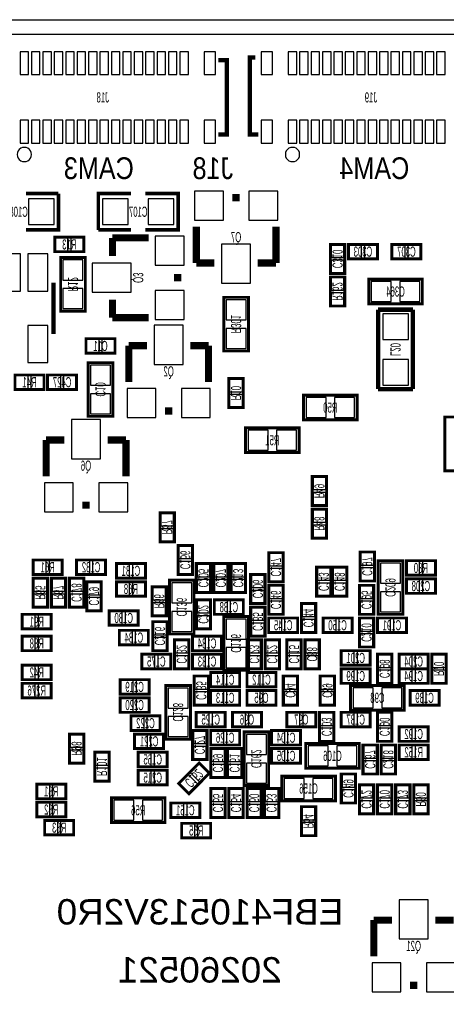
# Model space of a CAD drawing. Extents: x 0 to 3394, y 0 to 2205.
# Tile 5 of 7: x 1966 to 2555, y 848 to 2205. Entities that reach past the tile are written whole.
import ezdxf
from ezdxf.enums import TextEntityAlignment as Align

# ---------------------------------------------------------------- set-up
doc = ezdxf.new("R2010")
doc.units = 0
for name, color, linetype in [('BG_OUTLINE', 12, 'CONTINUOUS'), ('BG_SILKSCREEN_BOTTOM', 150, 'CONTINUOUS'), ('PG_SILKSCREEN_BOTTOM', 150, 'CONTINUOUS'), ('PIN_SOLDERMASK_BOTTOM', 171, 'CONTINUOUS'), ('RD_SILKSCREEN_BOTTOM', 2, 'CONTINUOUS'), ('RKI_ALL', 2, 'CONTINUOUS')]:
    doc.layers.add(name, color=color, linetype=linetype)

msp = doc.modelspace()

# ---------------------------------------------------------------- linework, layer by layer
at = {"layer": 'BG_OUTLINE'}
msp.add_lwpolyline([(3287.4, 2204.72, -0.414214), (3346.46, 2145.67), (3346.46, 59.06, -0.414249), (3287.4, 0), (59.06, 0, -0.41426), (0, 59.06), (0, 2145.67, -0.414229), (59.06, 2204.72), (629.92, 2204.72, -0.414239), (669.29, 2165.35), (669.29, 2066.93, 0.414244), (728.35, 2007.87, 0.414203), (787.4, 2066.93), (787.4, 2165.35, -0.414224), (826.77, 2204.72)], format="xyb", close=True, dxfattribs=at)
at = {"layer": 'PG_SILKSCREEN_BOTTOM'}
for points, const_width in [([(2240.559, 2148.814), (2252.37, 2148.814), (2252.37, 2046.452), (2240.559, 2046.452)], 5.906), ([(2291.662, 2152.751), (2283.788, 2152.751), (2283.788, 2046.452), (2295.599, 2046.452)], 5.906), ([(1975, 1915), (2020, 1915), (2020, 1965)], 5), ([(2020, 1965), (1975, 1965)], 5), ([(2120, 1965), (2075, 1965), (2075, 1915)], 5), ([(2140, 1915), (2185, 1915), (2185, 1965), (2140, 1965)], 5), ([(2260, 1959.5), (2270, 1959.5)], 10), ([(2075, 1915), (2120, 1915)], 5), ([(2210, 1869.5), (2210, 1919.5)], 10), ([(2320, 1869.5), (2320, 1919.5)], 10), ([(2055, 1885), (2015, 1885), (2015, 1905), (2055, 1905), (2055, 1885)], 4), ([(2094.5, 1879), (2094.5, 1904)], 10), ([(2094.5, 1904), (2144.5, 1904)], 10), ([(2395, 1855), (2395, 1895), (2415, 1895), (2415, 1855), (2395, 1855)], 4), ([(2460, 1875), (2420, 1875), (2420, 1895), (2460, 1895), (2460, 1875)], 4), ([(2480, 1895), (2520, 1895), (2520, 1875), (2480, 1875), (2480, 1895)], 4), ([(2057, 1803), (2057, 1877), (2023, 1877), (2023, 1803), (2057, 1803)], 4), ([(2235, 1869.5), (2210, 1869.5)], 10), ([(2295, 1869.5), (2320, 1869.5)], 10), ([(2184.5, 1854), (2184.5, 1844)], 10), ([(2415, 1850), (2415, 1810), (2395, 1810), (2395, 1850), (2415, 1850)], 4), ([(2448, 1813), (2522, 1813), (2522, 1847), (2448, 1847), (2448, 1813)], 4), ([(2013.055, 1771.567), (2013.055, 1842.433)], 5.906), ([(2094.5, 1819), (2094.5, 1794)], 10), ([(2282, 1748), (2282, 1822), (2248, 1822), (2248, 1748), (2282, 1748)], 4), ([(2509, 1805), (2461, 1805)], 6), ([(2461, 1805), (2461, 1695.5)], 6), ([(2509, 1695.5), (2509, 1805)], 6), ([(2094.5, 1794), (2144.5, 1794)], 10), ([(2098, 1745), (2058, 1745), (2058, 1765), (2098, 1765), (2098, 1745)], 4), ([(2142, 1755.5), (2117, 1755.5)], 10), ([(2117, 1755.5), (2117, 1705.5)], 10), ([(2202, 1755.5), (2227, 1755.5)], 10), ([(2227, 1755.5), (2227, 1705.5)], 10), ([(2061, 1732), (2061, 1658), (2095, 1658), (2095, 1732), (2061, 1732)], 4), ([(1960, 1715), (2000, 1715), (2000, 1695), (1960, 1695), (1960, 1715)], 4), ([(2005, 1715), (2045, 1715), (2045, 1695), (2005, 1695), (2005, 1715)], 4), ([(2275, 1710), (2275, 1670), (2255, 1670), (2255, 1710), (2275, 1710)], 4), ([(2461, 1695.5), (2509, 1695.5)], 6), ([(2432, 1687), (2358, 1687), (2358, 1653), (2432, 1653), (2432, 1687)], 4), ([(2177, 1665.5), (2167, 1665.5)], 10), ([(2553, 1657), (2553, 1583), (2587, 1583), (2587, 1657), (2553, 1657)], 4), ([(2278, 1608), (2352, 1608), (2352, 1642), (2278, 1642), (2278, 1608)], 4), ([(2028, 1625.5), (2003, 1625.5)], 10), ([(2003, 1625.5), (2003, 1575.5)], 10), ([(2088, 1625.5), (2113, 1625.5)], 10), ([(2113, 1625.5), (2113, 1575.5)], 10), ([(2390, 1575), (2390, 1535), (2370, 1535), (2370, 1575), (2390, 1575)], 4), ([(2063, 1535.5), (2053, 1535.5)], 10), ([(2160, 1485), (2160, 1525), (2180, 1525), (2180, 1485), (2160, 1485)], 4), ([(2370, 1490), (2370, 1530), (2390, 1530), (2390, 1490), (2370, 1490)], 4), ([(2185, 1440), (2185, 1480), (2205, 1480), (2205, 1440), (2185, 1440)], 4), ([(2310, 1430), (2310, 1470), (2330, 1470), (2330, 1430), (2310, 1430)], 4), ([(2436, 1431), (2436, 1471), (2456, 1471), (2456, 1431), (2436, 1431)], 4), ([(2025, 1440), (1985, 1440), (1985, 1460), (2025, 1460), (2025, 1440)], 4), ([(2085, 1440), (2045, 1440), (2045, 1460), (2085, 1460), (2085, 1440)], 4), ([(2100, 1455), (2140, 1455), (2140, 1435), (2100, 1435), (2100, 1455)], 4), ([(2210, 1415), (2210, 1455), (2230, 1455), (2230, 1415), (2210, 1415)], 4), ([(2234, 1415), (2234, 1455), (2254, 1455), (2254, 1415), (2234, 1415)], 4), ([(2258, 1415), (2258, 1455), (2278, 1455), (2278, 1415), (2258, 1415)], 4), ([(2495, 1385), (2495, 1459), (2461, 1459), (2461, 1385), (2495, 1385)], 4), ([(2500, 1459), (2540, 1459), (2540, 1439), (2500, 1439), (2500, 1459)], 4), ([(2285, 1400), (2285, 1440), (2305, 1440), (2305, 1400), (2285, 1400)], 4), ([(2396, 1450), (2396, 1410), (2376, 1410), (2376, 1450), (2396, 1450)], 4), ([(2418, 1450), (2418, 1410), (2398, 1410), (2398, 1450), (2418, 1450)], 4), ([(1985, 1395), (1985, 1435), (2005, 1435), (2005, 1395), (1985, 1395)], 4), ([(2030, 1435), (2030, 1395), (2010, 1395), (2010, 1435), (2030, 1435)], 4), ([(2055, 1435), (2055, 1395), (2035, 1395), (2035, 1435), (2055, 1435)], 4), ([(2079, 1430), (2079, 1390), (2059, 1390), (2059, 1430), (2079, 1430)], 4), ([(2100, 1430), (2140, 1430), (2140, 1410), (2100, 1410), (2100, 1430)], 4), ([(2207, 1358), (2207, 1432), (2173, 1432), (2173, 1358), (2207, 1358)], 4), ([(2310, 1385), (2310, 1425), (2330, 1425), (2330, 1385), (2310, 1385)], 4), ([(2435, 1385), (2435, 1425), (2455, 1425), (2455, 1385), (2435, 1385)], 4), ([(2500, 1434), (2540, 1434), (2540, 1414), (2500, 1414), (2500, 1434)], 4), ([(2149, 1383), (2149, 1423), (2169, 1423), (2169, 1383), (2149, 1383)], 4), ([(2230, 1405), (2230, 1365), (2210, 1365), (2210, 1405), (2230, 1405)], 4), ([(2275, 1385), (2235, 1385), (2235, 1405), (2275, 1405), (2275, 1385)], 4), ([(2375, 1400), (2375, 1360), (2355, 1360), (2355, 1400), (2375, 1400)], 4), ([(2010, 1365), (1970, 1365), (1970, 1385), (2010, 1385), (2010, 1365)], 4), ([(2090, 1390), (2130, 1390), (2130, 1370), (2090, 1370), (2090, 1390)], 4), ([(2305, 1395), (2305, 1355), (2285, 1355), (2285, 1395), (2305, 1395)], 4), ([(2170, 1375), (2170, 1335), (2150, 1335), (2150, 1375), (2170, 1375)], 4), ([(2282, 1308), (2282, 1382), (2248, 1382), (2248, 1308), (2282, 1308)], 4), ([(2350, 1360), (2310, 1360), (2310, 1380), (2350, 1380), (2350, 1360)], 4), ([(2425, 1360), (2385, 1360), (2385, 1380), (2425, 1380), (2425, 1360)], 4), ([(2455, 1380), (2455, 1340), (2435, 1340), (2435, 1380), (2455, 1380)], 4), ([(2460, 1380), (2500, 1380), (2500, 1360), (2460, 1360), (2460, 1380)], 4), ([(2144, 1343), (2104, 1343), (2104, 1363), (2144, 1363), (2144, 1343)], 4), ([(2010, 1335), (1970, 1335), (1970, 1355), (2010, 1355), (2010, 1335)], 4), ([(2180, 1310), (2180, 1350), (2200, 1350), (2200, 1310), (2180, 1310)], 4), ([(2205, 1355), (2245, 1355), (2245, 1335), (2205, 1335), (2205, 1355)], 4), ([(2280, 1310), (2280, 1350), (2300, 1350), (2300, 1310), (2280, 1310)], 4), ([(2305, 1310), (2305, 1350), (2325, 1350), (2325, 1310), (2305, 1310)], 4), ([(2335, 1310), (2335, 1350), (2355, 1350), (2355, 1310), (2335, 1310)], 4), ([(2360, 1310), (2360, 1350), (2380, 1350), (2380, 1310), (2360, 1310)], 4), ([(2135, 1330), (2175, 1330), (2175, 1310), (2135, 1310), (2135, 1330)], 4), ([(2205, 1330), (2245, 1330), (2245, 1310), (2205, 1310), (2205, 1330)], 4), ([(2450, 1315), (2410, 1315), (2410, 1335), (2450, 1335), (2450, 1315)], 4), ([(2460, 1290), (2460, 1330), (2480, 1330), (2480, 1290), (2460, 1290)], 4), ([(2490, 1330), (2530, 1330), (2530, 1310), (2490, 1310), (2490, 1330)], 4), ([(2535, 1290), (2535, 1330), (2555, 1330), (2555, 1290), (2535, 1290)], 4), ([(2010, 1295), (1970, 1295), (1970, 1315), (2010, 1315), (2010, 1295)], 4), ([(2270, 1285), (2230, 1285), (2230, 1305), (2270, 1305), (2270, 1285)], 4), ([(2280, 1305), (2320, 1305), (2320, 1285), (2280, 1285), (2280, 1305)], 4), ([(2450, 1290), (2410, 1290), (2410, 1310), (2450, 1310), (2450, 1290)], 4), ([(2490, 1310), (2530, 1310), (2530, 1290), (2490, 1290), (2490, 1310)], 4), ([(2010, 1270), (1970, 1270), (1970, 1290), (2010, 1290), (2010, 1270)], 4), ([(2145, 1275), (2105, 1275), (2105, 1295), (2145, 1295), (2145, 1275)], 4), ([(2227, 1300), (2227, 1260), (2207, 1260), (2207, 1300), (2227, 1300)], 4), ([(2330, 1260), (2330, 1300), (2350, 1300), (2350, 1260), (2330, 1260)], 4), ([(2381, 1260), (2381, 1300), (2401, 1300), (2401, 1260), (2381, 1260)], 4), ([(2202, 1213), (2202, 1287), (2168, 1287), (2168, 1213), (2202, 1213)], 4), ([(2270, 1260), (2230, 1260), (2230, 1280), (2270, 1280), (2270, 1260)], 4), ([(2320, 1260), (2280, 1260), (2280, 1280), (2320, 1280), (2320, 1260)], 4), ([(2423, 1253), (2497, 1253), (2497, 1287), (2423, 1287), (2423, 1253)], 4), ([(2505, 1280), (2545, 1280), (2545, 1260), (2505, 1260), (2505, 1280)], 4), ([(2145, 1250), (2105, 1250), (2105, 1270), (2145, 1270), (2145, 1250)], 4), ([(2210, 1250), (2250, 1250), (2250, 1230), (2210, 1230), (2210, 1250)], 4), ([(2300, 1230), (2260, 1230), (2260, 1250), (2300, 1250), (2300, 1230)], 4), ([(2335, 1250), (2375, 1250), (2375, 1230), (2335, 1230), (2335, 1250)], 4), ([(2380, 1210), (2380, 1250), (2400, 1250), (2400, 1210), (2380, 1210)], 4), ([(2450, 1230), (2410, 1230), (2410, 1250), (2450, 1250), (2450, 1230)], 4), ([(2460, 1210), (2460, 1250), (2480, 1250), (2480, 1210), (2460, 1210)], 4), ([(2120, 1245), (2160, 1245), (2160, 1225), (2120, 1225), (2120, 1245)], 4), ([(2055, 1220), (2055, 1180), (2035, 1180), (2035, 1220), (2055, 1220)], 4), ([(2125, 1220), (2165, 1220), (2165, 1200), (2125, 1200), (2125, 1220)], 4), ([(2225, 1225), (2225, 1185), (2205, 1185), (2205, 1225), (2225, 1225)], 4), ([(2230, 1225), (2270, 1225), (2270, 1205), (2230, 1205), (2230, 1225)], 4), ([(2310, 1149), (2310, 1223), (2276, 1223), (2276, 1149), (2310, 1149)], 4), ([(2354, 1205), (2314, 1205), (2314, 1225), (2354, 1225), (2354, 1205)], 4), ([(2490, 1230), (2530, 1230), (2530, 1210), (2490, 1210), (2490, 1230)], 4), ([(2361, 1173), (2435, 1173), (2435, 1207), (2361, 1207), (2361, 1173)], 4), ([(2070, 1155), (2070, 1195), (2090, 1195), (2090, 1155), (2070, 1155)], 4), ([(2170, 1175), (2130, 1175), (2130, 1195), (2170, 1195), (2170, 1175)], 4), ([(2230, 1160), (2230, 1200), (2250, 1200), (2250, 1160), (2230, 1160)], 4), ([(2253, 1160), (2253, 1200), (2273, 1200), (2273, 1160), (2253, 1160)], 4), ([(2354, 1180), (2314, 1180), (2314, 1200), (2354, 1200), (2354, 1180)], 4), ([(2440, 1165), (2440, 1205), (2460, 1205), (2460, 1165), (2440, 1165)], 4), ([(2465, 1165), (2465, 1205), (2485, 1205), (2485, 1165), (2465, 1165)], 4), ([(2490, 1205), (2530, 1205), (2530, 1185), (2490, 1185), (2490, 1205)], 4), ([(2228.213, 1166.071), (2199.929, 1137.787), (2185.787, 1151.929), (2214.071, 1180.213), (2228.213, 1166.071)], 4), ([(2130, 1170), (2170, 1170), (2170, 1150), (2130, 1150), (2130, 1170)], 4), ([(2328, 1128), (2402, 1128), (2402, 1162), (2328, 1162), (2328, 1128)], 4), ([(2430, 1165), (2430, 1125), (2410, 1125), (2410, 1165), (2430, 1165)], 4), ([(2030, 1131), (1990, 1131), (1990, 1151), (2030, 1151), (2030, 1131)], 4), ([(2250, 1145), (2250, 1105), (2230, 1105), (2230, 1145), (2250, 1145)], 4), ([(2275, 1145), (2275, 1105), (2255, 1105), (2255, 1145), (2275, 1145)], 4), ([(2300, 1145), (2300, 1105), (2280, 1105), (2280, 1145), (2300, 1145)], 4), ([(2324, 1145), (2324, 1105), (2304, 1105), (2304, 1145), (2324, 1145)], 4), ([(2455, 1150), (2455, 1110), (2435, 1110), (2435, 1150), (2455, 1150)], 4), ([(2480, 1150), (2480, 1110), (2460, 1110), (2460, 1150), (2480, 1150)], 4), ([(2505, 1150), (2505, 1110), (2485, 1110), (2485, 1150), (2505, 1150)], 4), ([(2530, 1150), (2530, 1110), (2510, 1110), (2510, 1150), (2530, 1150)], 4), ([(2030, 1106), (1990, 1106), (1990, 1126), (2030, 1126), (2030, 1106)], 4), ([(2093, 1098), (2167, 1098), (2167, 1132), (2093, 1132), (2093, 1098)], 4), ([(2215, 1105), (2175, 1105), (2175, 1125), (2215, 1125), (2215, 1105)], 4), ([(2375, 1120), (2375, 1080), (2355, 1080), (2355, 1120), (2375, 1120)], 4), ([(2041, 1081), (2001, 1081), (2001, 1101), (2041, 1101), (2041, 1081)], 4), ([(2190, 1097), (2230, 1097), (2230, 1077), (2190, 1077), (2190, 1097)], 4), ([(2480, 963.5), (2455, 963.5)], 10), ([(2455, 963.5), (2455, 913.5)], 10), ([(2540, 963.5), (2565, 963.5)], 10), ([(2515, 873.5), (2505, 873.5)], 10)]:
    msp.add_lwpolyline(points, dxfattribs=dict(at, const_width=const_width))
for points in [[(1982.686, 2018.893, 1), (1962.9996, 2018.8927, 1)], [(2352.686, 2018.893, 1), (2332.9996, 2018.8927, 1)]]:
    msp.add_lwpolyline(points, format="xyb", close=True, dxfattribs=at)
at = {"layer": 'PIN_SOLDERMASK_BOTTOM'}
for points in [[(1978.749, 2129.129), (1978.749, 2160.625), (1966.938, 2160.625), (1966.938, 2129.129)], [(1994.497, 2129.129), (1994.497, 2160.625), (1982.686, 2160.625), (1982.686, 2129.129)], [(2010.245, 2129.129), (2010.245, 2160.625), (1998.434, 2160.625), (1998.434, 2129.129)], [(2025.993, 2129.129), (2025.993, 2160.625), (2014.182, 2160.625), (2014.182, 2129.129)], [(2041.741, 2129.129), (2041.741, 2160.625), (2029.93, 2160.625), (2029.93, 2129.129)], [(2057.489, 2129.129), (2057.489, 2160.625), (2045.678, 2160.625), (2045.678, 2129.129)], [(2073.237, 2129.129), (2073.237, 2160.625), (2061.426, 2160.625), (2061.426, 2129.129)], [(2088.985, 2129.129), (2088.985, 2160.625), (2077.174, 2160.625), (2077.174, 2129.129)], [(2104.733, 2129.129), (2104.733, 2160.625), (2092.922, 2160.625), (2092.922, 2129.129)], [(2120.481, 2129.129), (2120.481, 2160.625), (2108.67, 2160.625), (2108.67, 2129.129)], [(2136.229, 2129.129), (2136.229, 2160.625), (2124.418, 2160.625), (2124.418, 2129.129)], [(2151.977, 2129.129), (2151.977, 2160.625), (2140.166, 2160.625), (2140.166, 2129.129)], [(2167.725, 2129.129), (2167.725, 2160.625), (2155.914, 2160.625), (2155.914, 2129.129)], [(2183.473, 2129.129), (2183.473, 2160.625), (2171.662, 2160.625), (2171.662, 2129.129)], [(2199.221, 2129.129), (2199.221, 2160.625), (2187.41, 2160.625), (2187.41, 2129.129)], [(2236.622, 2129.129), (2236.622, 2160.625), (2220.874, 2160.625), (2220.874, 2129.129)], [(2315.284, 2129.129), (2315.284, 2160.625), (2299.536, 2160.625), (2299.536, 2129.129)], [(2348.749, 2129.129), (2348.749, 2160.625), (2336.938, 2160.625), (2336.938, 2129.129)], [(2364.497, 2129.129), (2364.497, 2160.625), (2352.686, 2160.625), (2352.686, 2129.129)], [(2380.245, 2129.129), (2380.245, 2160.625), (2368.434, 2160.625), (2368.434, 2129.129)], [(2395.993, 2129.129), (2395.993, 2160.625), (2384.182, 2160.625), (2384.182, 2129.129)], [(2411.741, 2129.129), (2411.741, 2160.625), (2399.93, 2160.625), (2399.93, 2129.129)], [(2427.489, 2129.129), (2427.489, 2160.625), (2415.678, 2160.625), (2415.678, 2129.129)], [(2443.237, 2129.129), (2443.237, 2160.625), (2431.426, 2160.625), (2431.426, 2129.129)], [(2458.985, 2129.129), (2458.985, 2160.625), (2447.174, 2160.625), (2447.174, 2129.129)], [(2474.733, 2129.129), (2474.733, 2160.625), (2462.922, 2160.625), (2462.922, 2129.129)], [(2490.481, 2129.129), (2490.481, 2160.625), (2478.67, 2160.625), (2478.67, 2129.129)], [(2506.229, 2129.129), (2506.229, 2160.625), (2494.418, 2160.625), (2494.418, 2129.129)], [(2521.977, 2129.129), (2521.977, 2160.625), (2510.166, 2160.625), (2510.166, 2129.129)], [(2537.725, 2129.129), (2537.725, 2160.625), (2525.914, 2160.625), (2525.914, 2129.129)], [(2553.473, 2129.129), (2553.473, 2160.625), (2541.662, 2160.625), (2541.662, 2129.129)], [(1978.749, 2034.641), (1978.749, 2066.137), (1966.938, 2066.137), (1966.938, 2034.641)], [(1994.497, 2034.641), (1994.497, 2066.137), (1982.686, 2066.137), (1982.686, 2034.641)], [(2010.245, 2034.641), (2010.245, 2066.137), (1998.434, 2066.137), (1998.434, 2034.641)], [(2025.993, 2034.641), (2025.993, 2066.137), (2014.182, 2066.137), (2014.182, 2034.641)], [(2041.741, 2034.641), (2041.741, 2066.137), (2029.93, 2066.137), (2029.93, 2034.641)], [(2057.489, 2034.641), (2057.489, 2066.137), (2045.678, 2066.137), (2045.678, 2034.641)], [(2073.237, 2034.641), (2073.237, 2066.137), (2061.426, 2066.137), (2061.426, 2034.641)], [(2088.985, 2034.641), (2088.985, 2066.137), (2077.174, 2066.137), (2077.174, 2034.641)], [(2104.733, 2034.641), (2104.733, 2066.137), (2092.922, 2066.137), (2092.922, 2034.641)], [(2120.481, 2034.641), (2120.481, 2066.137), (2108.67, 2066.137), (2108.67, 2034.641)], [(2136.229, 2034.641), (2136.229, 2066.137), (2124.418, 2066.137), (2124.418, 2034.641)], [(2151.977, 2034.641), (2151.977, 2066.137), (2140.166, 2066.137), (2140.166, 2034.641)], [(2167.725, 2034.641), (2167.725, 2066.137), (2155.914, 2066.137), (2155.914, 2034.641)], [(2183.473, 2034.641), (2183.473, 2066.137), (2171.662, 2066.137), (2171.662, 2034.641)], [(2199.221, 2034.641), (2199.221, 2066.137), (2187.41, 2066.137), (2187.41, 2034.641)], [(2236.622, 2034.641), (2236.622, 2066.137), (2220.874, 2066.137), (2220.874, 2034.641)], [(2315.284, 2034.641), (2315.284, 2066.137), (2299.536, 2066.137), (2299.536, 2034.641)], [(2348.749, 2034.641), (2348.749, 2066.137), (2336.938, 2066.137), (2336.938, 2034.641)], [(2364.497, 2034.641), (2364.497, 2066.137), (2352.686, 2066.137), (2352.686, 2034.641)], [(2380.245, 2034.641), (2380.245, 2066.137), (2368.434, 2066.137), (2368.434, 2034.641)], [(2395.993, 2034.641), (2395.993, 2066.137), (2384.182, 2066.137), (2384.182, 2034.641)], [(2411.741, 2034.641), (2411.741, 2066.137), (2399.93, 2066.137), (2399.93, 2034.641)], [(2427.489, 2034.641), (2427.489, 2066.137), (2415.678, 2066.137), (2415.678, 2034.641)], [(2443.237, 2034.641), (2443.237, 2066.137), (2431.426, 2066.137), (2431.426, 2034.641)], [(2458.985, 2034.641), (2458.985, 2066.137), (2447.174, 2066.137), (2447.174, 2034.641)], [(2474.733, 2034.641), (2474.733, 2066.137), (2462.922, 2066.137), (2462.922, 2034.641)], [(2490.481, 2034.641), (2490.481, 2066.137), (2478.67, 2066.137), (2478.67, 2034.641)], [(2506.229, 2034.641), (2506.229, 2066.137), (2494.418, 2066.137), (2494.418, 2034.641)], [(2521.977, 2034.641), (2521.977, 2066.137), (2510.166, 2066.137), (2510.166, 2034.641)], [(2537.725, 2034.641), (2537.725, 2066.137), (2525.914, 2066.137), (2525.914, 2034.641)], [(2553.473, 2034.641), (2553.473, 2066.137), (2541.662, 2066.137), (2541.662, 2034.641)], [(2207.53, 1968.47), (2207.53, 1928.53), (2247.47, 1928.53), (2247.47, 1968.47)], [(2282.53, 1968.47), (2282.53, 1928.53), (2322.47, 1928.53), (2322.47, 1968.47)], [(2014.215, 1922.285), (2014.215, 1957.715), (1978.785, 1957.715), (1978.785, 1922.285)], [(2080.785, 1957.715), (2080.785, 1922.285), (2116.215, 1922.285), (2116.215, 1957.715)], [(2143.785, 1957.715), (2143.785, 1922.285), (2179.215, 1922.285), (2179.215, 1957.715)], [(2033.03, 1886.14), (2033.03, 1903.86), (2015.31, 1903.86), (2015.31, 1886.14)], [(2054.69, 1886.14), (2054.69, 1903.86), (2036.97, 1903.86), (2036.97, 1886.14)], [(2193.47, 1906.47), (2153.53, 1906.47), (2153.53, 1866.53), (2193.47, 1866.53)], [(2245.03, 1895.47), (2245.03, 1841.53), (2284.97, 1841.53), (2284.97, 1895.47)], [(2396.14, 1876.97), (2413.86, 1876.97), (2413.86, 1894.69), (2396.14, 1894.69)], [(2438.03, 1876.14), (2438.03, 1893.86), (2420.31, 1893.86), (2420.31, 1876.14)], [(2459.69, 1876.14), (2459.69, 1893.86), (2441.97, 1893.86), (2441.97, 1876.14)], [(2480.31, 1893.86), (2480.31, 1876.14), (2498.03, 1876.14), (2498.03, 1893.86)], [(2501.97, 1893.86), (2501.97, 1876.14), (2519.69, 1876.14), (2519.69, 1893.86)], [(1940.201, 1881.8135), (1940.201, 1830.6125), (1967.799, 1830.6125), (1967.799, 1881.8135)], [(1977.603, 1881.8135), (1977.603, 1830.6125), (2005.201, 1830.6125), (2005.201, 1881.8135)], [(2026.201, 1845.881), (2053.799, 1845.881), (2053.799, 1873.479), (2026.201, 1873.479)], [(2396.14, 1855.31), (2413.86, 1855.31), (2413.86, 1873.03), (2396.14, 1873.03)], [(2120.47, 1868.97), (2066.53, 1868.97), (2066.53, 1829.03), (2120.47, 1829.03)], [(2413.86, 1849.69), (2396.14, 1849.69), (2396.14, 1831.97), (2413.86, 1831.97)], [(2026.201, 1806.521), (2053.799, 1806.521), (2053.799, 1834.119), (2026.201, 1834.119)], [(2451.521, 1843.799), (2451.521, 1816.201), (2479.119, 1816.201), (2479.119, 1843.799)], [(2490.881, 1843.799), (2490.881, 1816.201), (2518.479, 1816.201), (2518.479, 1843.799)], [(2193.47, 1831.47), (2153.53, 1831.47), (2153.53, 1791.53), (2193.47, 1791.53)], [(2413.86, 1828.03), (2396.14, 1828.03), (2396.14, 1810.31), (2413.86, 1810.31)], [(2251.201, 1790.881), (2278.799, 1790.881), (2278.799, 1818.479), (2251.201, 1818.479)], [(2467.285, 1763.785), (2502.715, 1763.785), (2502.715, 1799.215), (2467.285, 1799.215)], [(1977.603, 1783.3875), (1977.603, 1732.1865), (2005.201, 1732.1865), (2005.201, 1783.3875)], [(2191.97, 1729.53), (2191.97, 1783.47), (2152.03, 1783.47), (2152.03, 1729.53)], [(2251.201, 1751.521), (2278.799, 1751.521), (2278.799, 1779.119), (2251.201, 1779.119)], [(2076.03, 1746.14), (2076.03, 1763.86), (2058.31, 1763.86), (2058.31, 1746.14)], [(2097.69, 1746.14), (2097.69, 1763.86), (2079.97, 1763.86), (2079.97, 1746.14)], [(2091.799, 1728.479), (2064.201, 1728.479), (2064.201, 1700.881), (2091.799, 1700.881)], [(2467.285, 1700.785), (2502.715, 1700.785), (2502.715, 1736.215), (2467.285, 1736.215)], [(1960.31, 1713.86), (1960.31, 1696.14), (1978.03, 1696.14), (1978.03, 1713.86)], [(1981.97, 1713.86), (1981.97, 1696.14), (1999.69, 1696.14), (1999.69, 1713.86)], [(2005.31, 1713.86), (2005.31, 1696.14), (2023.03, 1696.14), (2023.03, 1713.86)], [(2026.97, 1713.86), (2026.97, 1696.14), (2044.69, 1696.14), (2044.69, 1713.86)], [(2273.86, 1709.69), (2256.14, 1709.69), (2256.14, 1691.97), (2273.86, 1691.97)], [(2091.799, 1689.119), (2064.201, 1689.119), (2064.201, 1661.521), (2091.799, 1661.521)], [(2154.47, 1656.53), (2154.47, 1696.47), (2114.53, 1696.47), (2114.53, 1656.53)], [(2229.47, 1656.53), (2229.47, 1696.47), (2189.53, 1696.47), (2189.53, 1656.53)], [(2273.86, 1688.03), (2256.14, 1688.03), (2256.14, 1670.31), (2273.86, 1670.31)], [(2389.119, 1656.201), (2389.119, 1683.799), (2361.521, 1683.799), (2361.521, 1656.201)], [(2428.479, 1656.201), (2428.479, 1683.799), (2400.881, 1683.799), (2400.881, 1656.201)], [(2077.97, 1599.53), (2077.97, 1653.47), (2038.03, 1653.47), (2038.03, 1599.53)], [(2281.521, 1638.799), (2281.521, 1611.201), (2309.119, 1611.201), (2309.119, 1638.799)], [(2320.881, 1638.799), (2320.881, 1611.201), (2348.479, 1611.201), (2348.479, 1638.799)], [(2388.86, 1574.69), (2371.14, 1574.69), (2371.14, 1556.97), (2388.86, 1556.97)], [(2040.47, 1526.53), (2040.47, 1566.47), (2000.53, 1566.47), (2000.53, 1526.53)], [(2115.47, 1526.53), (2115.47, 1566.47), (2075.53, 1566.47), (2075.53, 1526.53)], [(2388.86, 1553.03), (2371.14, 1553.03), (2371.14, 1535.31), (2388.86, 1535.31)], [(2161.14, 1506.97), (2178.86, 1506.97), (2178.86, 1524.69), (2161.14, 1524.69)], [(2371.14, 1511.97), (2388.86, 1511.97), (2388.86, 1529.69), (2371.14, 1529.69)], [(2371.14, 1490.31), (2388.86, 1490.31), (2388.86, 1508.03), (2371.14, 1508.03)], [(2161.14, 1485.31), (2178.86, 1485.31), (2178.86, 1503.03), (2161.14, 1503.03)], [(2186.14, 1461.97), (2203.86, 1461.97), (2203.86, 1479.69), (2186.14, 1479.69)], [(2311.14, 1451.97), (2328.86, 1451.97), (2328.86, 1469.69), (2311.14, 1469.69)], [(2437.14, 1452.97), (2454.86, 1452.97), (2454.86, 1470.69), (2437.14, 1470.69)], [(2003.03, 1441.14), (2003.03, 1458.86), (1985.31, 1458.86), (1985.31, 1441.14)], [(2024.69, 1441.14), (2024.69, 1458.86), (2006.97, 1458.86), (2006.97, 1441.14)], [(2063.03, 1441.14), (2063.03, 1458.86), (2045.31, 1458.86), (2045.31, 1441.14)], [(2084.69, 1441.14), (2084.69, 1458.86), (2066.97, 1458.86), (2066.97, 1441.14)], [(2100.31, 1453.86), (2100.31, 1436.14), (2118.03, 1436.14), (2118.03, 1453.86)], [(2121.97, 1453.86), (2121.97, 1436.14), (2139.69, 1436.14), (2139.69, 1453.86)], [(2186.14, 1440.31), (2203.86, 1440.31), (2203.86, 1458.03), (2186.14, 1458.03)], [(2211.14, 1436.97), (2228.86, 1436.97), (2228.86, 1454.69), (2211.14, 1454.69)], [(2235.14, 1436.97), (2252.86, 1436.97), (2252.86, 1454.69), (2235.14, 1454.69)], [(2259.14, 1436.97), (2276.86, 1436.97), (2276.86, 1454.69), (2259.14, 1454.69)], [(2464.201, 1427.881), (2491.799, 1427.881), (2491.799, 1455.479), (2464.201, 1455.479)], [(2500.31, 1457.86), (2500.31, 1440.14), (2518.03, 1440.14), (2518.03, 1457.86)], [(2521.97, 1457.86), (2521.97, 1440.14), (2539.69, 1440.14), (2539.69, 1457.86)], [(2286.14, 1421.97), (2303.86, 1421.97), (2303.86, 1439.69), (2286.14, 1439.69)], [(2311.14, 1430.31), (2328.86, 1430.31), (2328.86, 1448.03), (2311.14, 1448.03)], [(2394.86, 1449.69), (2377.14, 1449.69), (2377.14, 1431.97), (2394.86, 1431.97)], [(2416.86, 1449.69), (2399.14, 1449.69), (2399.14, 1431.97), (2416.86, 1431.97)], [(2437.14, 1431.31), (2454.86, 1431.31), (2454.86, 1449.03), (2437.14, 1449.03)], [(1986.14, 1416.97), (2003.86, 1416.97), (2003.86, 1434.69), (1986.14, 1434.69)], [(2028.86, 1434.69), (2011.14, 1434.69), (2011.14, 1416.97), (2028.86, 1416.97)], [(2053.86, 1434.69), (2036.14, 1434.69), (2036.14, 1416.97), (2053.86, 1416.97)], [(2077.86, 1429.69), (2060.14, 1429.69), (2060.14, 1411.97), (2077.86, 1411.97)], [(2100.31, 1428.86), (2100.31, 1411.14), (2118.03, 1411.14), (2118.03, 1428.86)], [(2121.97, 1428.86), (2121.97, 1411.14), (2139.69, 1411.14), (2139.69, 1428.86)], [(2176.201, 1400.881), (2203.799, 1400.881), (2203.799, 1428.479), (2176.201, 1428.479)], [(2211.14, 1415.31), (2228.86, 1415.31), (2228.86, 1433.03), (2211.14, 1433.03)], [(2235.14, 1415.31), (2252.86, 1415.31), (2252.86, 1433.03), (2235.14, 1433.03)], [(2259.14, 1415.31), (2276.86, 1415.31), (2276.86, 1433.03), (2259.14, 1433.03)], [(2394.86, 1428.03), (2377.14, 1428.03), (2377.14, 1410.31), (2394.86, 1410.31)], [(2416.86, 1428.03), (2399.14, 1428.03), (2399.14, 1410.31), (2416.86, 1410.31)], [(2500.31, 1432.86), (2500.31, 1415.14), (2518.03, 1415.14), (2518.03, 1432.86)], [(2521.97, 1432.86), (2521.97, 1415.14), (2539.69, 1415.14), (2539.69, 1432.86)], [(1986.14, 1395.31), (2003.86, 1395.31), (2003.86, 1413.03), (1986.14, 1413.03)], [(2028.86, 1413.03), (2011.14, 1413.03), (2011.14, 1395.31), (2028.86, 1395.31)], [(2053.86, 1413.03), (2036.14, 1413.03), (2036.14, 1395.31), (2053.86, 1395.31)], [(2150.14, 1404.97), (2167.86, 1404.97), (2167.86, 1422.69), (2150.14, 1422.69)], [(2286.14, 1400.31), (2303.86, 1400.31), (2303.86, 1418.03), (2286.14, 1418.03)], [(2311.14, 1406.97), (2328.86, 1406.97), (2328.86, 1424.69), (2311.14, 1424.69)], [(2436.14, 1406.97), (2453.86, 1406.97), (2453.86, 1424.69), (2436.14, 1424.69)], [(2464.201, 1388.521), (2491.799, 1388.521), (2491.799, 1416.119), (2464.201, 1416.119)], [(2077.86, 1408.03), (2060.14, 1408.03), (2060.14, 1390.31), (2077.86, 1390.31)], [(2150.14, 1383.31), (2167.86, 1383.31), (2167.86, 1401.03), (2150.14, 1401.03)], [(2228.86, 1404.69), (2211.14, 1404.69), (2211.14, 1386.97), (2228.86, 1386.97)], [(2253.03, 1386.14), (2253.03, 1403.86), (2235.31, 1403.86), (2235.31, 1386.14)], [(2274.69, 1386.14), (2274.69, 1403.86), (2256.97, 1403.86), (2256.97, 1386.14)], [(2311.14, 1385.31), (2328.86, 1385.31), (2328.86, 1403.03), (2311.14, 1403.03)], [(2373.86, 1399.69), (2356.14, 1399.69), (2356.14, 1381.97), (2373.86, 1381.97)], [(2436.14, 1385.31), (2453.86, 1385.31), (2453.86, 1403.03), (2436.14, 1403.03)], [(2090.31, 1388.86), (2090.31, 1371.14), (2108.03, 1371.14), (2108.03, 1388.86)], [(2111.97, 1388.86), (2111.97, 1371.14), (2129.69, 1371.14), (2129.69, 1388.86)], [(2176.201, 1361.521), (2203.799, 1361.521), (2203.799, 1389.119), (2176.201, 1389.119)], [(2303.86, 1394.69), (2286.14, 1394.69), (2286.14, 1376.97), (2303.86, 1376.97)], [(1988.03, 1366.14), (1988.03, 1383.86), (1970.31, 1383.86), (1970.31, 1366.14)], [(2009.69, 1366.14), (2009.69, 1383.86), (1991.97, 1383.86), (1991.97, 1366.14)], [(2168.86, 1374.69), (2151.14, 1374.69), (2151.14, 1356.97), (2168.86, 1356.97)], [(2228.86, 1383.03), (2211.14, 1383.03), (2211.14, 1365.31), (2228.86, 1365.31)], [(2251.201, 1350.881), (2278.799, 1350.881), (2278.799, 1378.479), (2251.201, 1378.479)], [(2303.86, 1373.03), (2286.14, 1373.03), (2286.14, 1355.31), (2303.86, 1355.31)], [(2328.03, 1361.14), (2328.03, 1378.86), (2310.31, 1378.86), (2310.31, 1361.14)], [(2349.69, 1361.14), (2349.69, 1378.86), (2331.97, 1378.86), (2331.97, 1361.14)], [(2373.86, 1378.03), (2356.14, 1378.03), (2356.14, 1360.31), (2373.86, 1360.31)], [(2403.03, 1361.14), (2403.03, 1378.86), (2385.31, 1378.86), (2385.31, 1361.14)], [(2424.69, 1361.14), (2424.69, 1378.86), (2406.97, 1378.86), (2406.97, 1361.14)], [(2453.86, 1379.69), (2436.14, 1379.69), (2436.14, 1361.97), (2453.86, 1361.97)], [(2460.31, 1378.86), (2460.31, 1361.14), (2478.03, 1361.14), (2478.03, 1378.86)], [(2481.97, 1378.86), (2481.97, 1361.14), (2499.69, 1361.14), (2499.69, 1378.86)], [(2122.03, 1344.14), (2122.03, 1361.86), (2104.31, 1361.86), (2104.31, 1344.14)], [(2143.69, 1344.14), (2143.69, 1361.86), (2125.97, 1361.86), (2125.97, 1344.14)], [(2453.86, 1358.03), (2436.14, 1358.03), (2436.14, 1340.31), (2453.86, 1340.31)], [(1988.03, 1336.14), (1988.03, 1353.86), (1970.31, 1353.86), (1970.31, 1336.14)], [(2009.69, 1336.14), (2009.69, 1353.86), (1991.97, 1353.86), (1991.97, 1336.14)], [(2168.86, 1353.03), (2151.14, 1353.03), (2151.14, 1335.31), (2168.86, 1335.31)], [(2181.14, 1331.97), (2198.86, 1331.97), (2198.86, 1349.69), (2181.14, 1349.69)], [(2205.31, 1353.86), (2205.31, 1336.14), (2223.03, 1336.14), (2223.03, 1353.86)], [(2226.97, 1353.86), (2226.97, 1336.14), (2244.69, 1336.14), (2244.69, 1353.86)], [(2281.14, 1331.97), (2298.86, 1331.97), (2298.86, 1349.69), (2281.14, 1349.69)], [(2306.14, 1331.97), (2323.86, 1331.97), (2323.86, 1349.69), (2306.14, 1349.69)], [(2336.14, 1331.97), (2353.86, 1331.97), (2353.86, 1349.69), (2336.14, 1349.69)], [(2361.14, 1331.97), (2378.86, 1331.97), (2378.86, 1349.69), (2361.14, 1349.69)], [(2251.201, 1311.521), (2278.799, 1311.521), (2278.799, 1339.119), (2251.201, 1339.119)], [(2428.03, 1316.14), (2428.03, 1333.86), (2410.31, 1333.86), (2410.31, 1316.14)], [(2449.69, 1316.14), (2449.69, 1333.86), (2431.97, 1333.86), (2431.97, 1316.14)], [(2135.31, 1328.86), (2135.31, 1311.14), (2153.03, 1311.14), (2153.03, 1328.86)], [(2156.97, 1328.86), (2156.97, 1311.14), (2174.69, 1311.14), (2174.69, 1328.86)], [(2181.14, 1310.31), (2198.86, 1310.31), (2198.86, 1328.03), (2181.14, 1328.03)], [(2205.31, 1328.86), (2205.31, 1311.14), (2223.03, 1311.14), (2223.03, 1328.86)], [(2226.97, 1328.86), (2226.97, 1311.14), (2244.69, 1311.14), (2244.69, 1328.86)], [(2281.14, 1310.31), (2298.86, 1310.31), (2298.86, 1328.03), (2281.14, 1328.03)], [(2306.14, 1310.31), (2323.86, 1310.31), (2323.86, 1328.03), (2306.14, 1328.03)], [(2336.14, 1310.31), (2353.86, 1310.31), (2353.86, 1328.03), (2336.14, 1328.03)], [(2361.14, 1310.31), (2378.86, 1310.31), (2378.86, 1328.03), (2361.14, 1328.03)], [(2461.14, 1311.97), (2478.86, 1311.97), (2478.86, 1329.69), (2461.14, 1329.69)], [(2490.31, 1328.86), (2490.31, 1311.14), (2508.03, 1311.14), (2508.03, 1328.86)], [(2511.97, 1328.86), (2511.97, 1311.14), (2529.69, 1311.14), (2529.69, 1328.86)], [(2536.14, 1311.97), (2553.86, 1311.97), (2553.86, 1329.69), (2536.14, 1329.69)], [(1988.03, 1296.14), (1988.03, 1313.86), (1970.31, 1313.86), (1970.31, 1296.14)], [(2009.69, 1296.14), (2009.69, 1313.86), (1991.97, 1313.86), (1991.97, 1296.14)], [(2248.03, 1286.14), (2248.03, 1303.86), (2230.31, 1303.86), (2230.31, 1286.14)], [(2269.69, 1286.14), (2269.69, 1303.86), (2251.97, 1303.86), (2251.97, 1286.14)], [(2280.31, 1303.86), (2280.31, 1286.14), (2298.03, 1286.14), (2298.03, 1303.86)], [(2301.97, 1303.86), (2301.97, 1286.14), (2319.69, 1286.14), (2319.69, 1303.86)], [(2428.03, 1291.14), (2428.03, 1308.86), (2410.31, 1308.86), (2410.31, 1291.14)], [(2449.69, 1291.14), (2449.69, 1308.86), (2431.97, 1308.86), (2431.97, 1291.14)], [(2461.14, 1290.31), (2478.86, 1290.31), (2478.86, 1308.03), (2461.14, 1308.03)], [(2490.31, 1308.86), (2490.31, 1291.14), (2508.03, 1291.14), (2508.03, 1308.86)], [(2511.97, 1308.86), (2511.97, 1291.14), (2529.69, 1291.14), (2529.69, 1308.86)], [(2536.14, 1290.31), (2553.86, 1290.31), (2553.86, 1308.03), (2536.14, 1308.03)], [(2123.03, 1276.14), (2123.03, 1293.86), (2105.31, 1293.86), (2105.31, 1276.14)], [(2144.69, 1276.14), (2144.69, 1293.86), (2126.97, 1293.86), (2126.97, 1276.14)], [(2225.86, 1299.69), (2208.14, 1299.69), (2208.14, 1281.97), (2225.86, 1281.97)], [(2331.14, 1281.97), (2348.86, 1281.97), (2348.86, 1299.69), (2331.14, 1299.69)], [(2382.14, 1281.97), (2399.86, 1281.97), (2399.86, 1299.69), (2382.14, 1299.69)], [(1988.03, 1271.14), (1988.03, 1288.86), (1970.31, 1288.86), (1970.31, 1271.14)], [(2009.69, 1271.14), (2009.69, 1288.86), (1991.97, 1288.86), (1991.97, 1271.14)], [(2171.201, 1255.881), (2198.799, 1255.881), (2198.799, 1283.479), (2171.201, 1283.479)], [(2225.86, 1278.03), (2208.14, 1278.03), (2208.14, 1260.31), (2225.86, 1260.31)], [(2248.03, 1261.14), (2248.03, 1278.86), (2230.31, 1278.86), (2230.31, 1261.14)], [(2269.69, 1261.14), (2269.69, 1278.86), (2251.97, 1278.86), (2251.97, 1261.14)], [(2298.03, 1261.14), (2298.03, 1278.86), (2280.31, 1278.86), (2280.31, 1261.14)], [(2319.69, 1261.14), (2319.69, 1278.86), (2301.97, 1278.86), (2301.97, 1261.14)], [(2331.14, 1260.31), (2348.86, 1260.31), (2348.86, 1278.03), (2331.14, 1278.03)], [(2382.14, 1260.31), (2399.86, 1260.31), (2399.86, 1278.03), (2382.14, 1278.03)], [(2426.521, 1283.799), (2426.521, 1256.201), (2454.119, 1256.201), (2454.119, 1283.799)], [(2465.881, 1283.799), (2465.881, 1256.201), (2493.479, 1256.201), (2493.479, 1283.799)], [(2505.31, 1278.86), (2505.31, 1261.14), (2523.03, 1261.14), (2523.03, 1278.86)], [(2526.97, 1278.86), (2526.97, 1261.14), (2544.69, 1261.14), (2544.69, 1278.86)], [(2123.03, 1251.14), (2123.03, 1268.86), (2105.31, 1268.86), (2105.31, 1251.14)], [(2144.69, 1251.14), (2144.69, 1268.86), (2126.97, 1268.86), (2126.97, 1251.14)], [(2210.31, 1248.86), (2210.31, 1231.14), (2228.03, 1231.14), (2228.03, 1248.86)], [(2231.97, 1248.86), (2231.97, 1231.14), (2249.69, 1231.14), (2249.69, 1248.86)], [(2278.03, 1231.14), (2278.03, 1248.86), (2260.31, 1248.86), (2260.31, 1231.14)], [(2299.69, 1231.14), (2299.69, 1248.86), (2281.97, 1248.86), (2281.97, 1231.14)], [(2335.31, 1248.86), (2335.31, 1231.14), (2353.03, 1231.14), (2353.03, 1248.86)], [(2356.97, 1248.86), (2356.97, 1231.14), (2374.69, 1231.14), (2374.69, 1248.86)], [(2381.14, 1231.97), (2398.86, 1231.97), (2398.86, 1249.69), (2381.14, 1249.69)], [(2428.03, 1231.14), (2428.03, 1248.86), (2410.31, 1248.86), (2410.31, 1231.14)], [(2449.69, 1231.14), (2449.69, 1248.86), (2431.97, 1248.86), (2431.97, 1231.14)], [(2461.14, 1231.97), (2478.86, 1231.97), (2478.86, 1249.69), (2461.14, 1249.69)], [(2120.31, 1243.86), (2120.31, 1226.14), (2138.03, 1226.14), (2138.03, 1243.86)], [(2141.97, 1243.86), (2141.97, 1226.14), (2159.69, 1226.14), (2159.69, 1243.86)], [(2171.201, 1216.521), (2198.799, 1216.521), (2198.799, 1244.119), (2171.201, 1244.119)], [(2223.86, 1224.69), (2206.14, 1224.69), (2206.14, 1206.97), (2223.86, 1206.97)], [(2230.31, 1223.86), (2230.31, 1206.14), (2248.03, 1206.14), (2248.03, 1223.86)], [(2251.97, 1223.86), (2251.97, 1206.14), (2269.69, 1206.14), (2269.69, 1223.86)], [(2332.03, 1206.14), (2332.03, 1223.86), (2314.31, 1223.86), (2314.31, 1206.14)], [(2353.69, 1206.14), (2353.69, 1223.86), (2335.97, 1223.86), (2335.97, 1206.14)], [(2381.14, 1210.31), (2398.86, 1210.31), (2398.86, 1228.03), (2381.14, 1228.03)], [(2461.14, 1210.31), (2478.86, 1210.31), (2478.86, 1228.03), (2461.14, 1228.03)], [(2490.31, 1228.86), (2490.31, 1211.14), (2508.03, 1211.14), (2508.03, 1228.86)], [(2511.97, 1228.86), (2511.97, 1211.14), (2529.69, 1211.14), (2529.69, 1228.86)], [(2053.86, 1219.69), (2036.14, 1219.69), (2036.14, 1201.97), (2053.86, 1201.97)], [(2125.31, 1218.86), (2125.31, 1201.14), (2143.03, 1201.14), (2143.03, 1218.86)], [(2146.97, 1218.86), (2146.97, 1201.14), (2164.69, 1201.14), (2164.69, 1218.86)], [(2279.201, 1191.881), (2306.799, 1191.881), (2306.799, 1219.479), (2279.201, 1219.479)], [(2053.86, 1198.03), (2036.14, 1198.03), (2036.14, 1180.31), (2053.86, 1180.31)], [(2071.14, 1176.97), (2088.86, 1176.97), (2088.86, 1194.69), (2071.14, 1194.69)], [(2223.86, 1203.03), (2206.14, 1203.03), (2206.14, 1185.31), (2223.86, 1185.31)], [(2231.14, 1181.97), (2248.86, 1181.97), (2248.86, 1199.69), (2231.14, 1199.69)], [(2254.14, 1181.97), (2271.86, 1181.97), (2271.86, 1199.69), (2254.14, 1199.69)], [(2332.03, 1181.14), (2332.03, 1198.86), (2314.31, 1198.86), (2314.31, 1181.14)], [(2353.69, 1181.14), (2353.69, 1198.86), (2335.97, 1198.86), (2335.97, 1181.14)], [(2364.521, 1203.799), (2364.521, 1176.201), (2392.119, 1176.201), (2392.119, 1203.799)], [(2403.881, 1203.799), (2403.881, 1176.201), (2431.479, 1176.201), (2431.479, 1203.799)], [(2441.14, 1186.97), (2458.86, 1186.97), (2458.86, 1204.69), (2441.14, 1204.69)], [(2466.14, 1186.97), (2483.86, 1186.97), (2483.86, 1204.69), (2466.14, 1204.69)], [(2490.31, 1203.86), (2490.31, 1186.14), (2508.03, 1186.14), (2508.03, 1203.86)], [(2511.97, 1203.86), (2511.97, 1186.14), (2529.69, 1186.14), (2529.69, 1203.86)], [(2148.03, 1176.14), (2148.03, 1193.86), (2130.31, 1193.86), (2130.31, 1176.14)], [(2169.69, 1176.14), (2169.69, 1193.86), (2151.97, 1193.86), (2151.97, 1176.14)], [(2441.14, 1165.31), (2458.86, 1165.31), (2458.86, 1183.03), (2441.14, 1183.03)], [(2466.14, 1165.31), (2483.86, 1165.31), (2483.86, 1183.03), (2466.14, 1183.03)], [(2071.14, 1155.31), (2088.86, 1155.31), (2088.86, 1173.03), (2071.14, 1173.03)], [(2130.31, 1168.86), (2130.31, 1151.14), (2148.03, 1151.14), (2148.03, 1168.86)], [(2151.97, 1168.86), (2151.97, 1151.14), (2169.69, 1151.14), (2169.69, 1168.86)], [(2227.1879, 1166.658), (2214.658, 1179.1879), (2202.1281, 1166.658), (2214.658, 1154.1281)], [(2231.14, 1160.31), (2248.86, 1160.31), (2248.86, 1178.03), (2231.14, 1178.03)], [(2254.14, 1160.31), (2271.86, 1160.31), (2271.86, 1178.03), (2254.14, 1178.03)], [(2279.201, 1152.521), (2306.799, 1152.521), (2306.799, 1180.119), (2279.201, 1180.119)], [(2211.8719, 1151.342), (2199.342, 1163.8719), (2186.8121, 1151.342), (2199.342, 1138.8121)], [(2331.521, 1158.799), (2331.521, 1131.201), (2359.119, 1131.201), (2359.119, 1158.799)], [(2370.881, 1158.799), (2370.881, 1131.201), (2398.479, 1131.201), (2398.479, 1158.799)], [(2428.86, 1164.69), (2411.14, 1164.69), (2411.14, 1146.97), (2428.86, 1146.97)], [(2008.03, 1132.14), (2008.03, 1149.86), (1990.31, 1149.86), (1990.31, 1132.14)], [(2029.69, 1132.14), (2029.69, 1149.86), (2011.97, 1149.86), (2011.97, 1132.14)], [(2248.86, 1144.69), (2231.14, 1144.69), (2231.14, 1126.97), (2248.86, 1126.97)], [(2273.86, 1144.69), (2256.14, 1144.69), (2256.14, 1126.97), (2273.86, 1126.97)], [(2298.86, 1144.69), (2281.14, 1144.69), (2281.14, 1126.97), (2298.86, 1126.97)], [(2322.86, 1144.69), (2305.14, 1144.69), (2305.14, 1126.97), (2322.86, 1126.97)], [(2428.86, 1143.03), (2411.14, 1143.03), (2411.14, 1125.31), (2428.86, 1125.31)], [(2453.86, 1149.69), (2436.14, 1149.69), (2436.14, 1131.97), (2453.86, 1131.97)], [(2478.86, 1149.69), (2461.14, 1149.69), (2461.14, 1131.97), (2478.86, 1131.97)], [(2503.86, 1149.69), (2486.14, 1149.69), (2486.14, 1131.97), (2503.86, 1131.97)], [(2528.86, 1149.69), (2511.14, 1149.69), (2511.14, 1131.97), (2528.86, 1131.97)], [(2096.521, 1128.799), (2096.521, 1101.201), (2124.119, 1101.201), (2124.119, 1128.799)], [(2135.881, 1128.799), (2135.881, 1101.201), (2163.479, 1101.201), (2163.479, 1128.799)], [(2453.86, 1128.03), (2436.14, 1128.03), (2436.14, 1110.31), (2453.86, 1110.31)], [(2478.86, 1128.03), (2461.14, 1128.03), (2461.14, 1110.31), (2478.86, 1110.31)], [(2503.86, 1128.03), (2486.14, 1128.03), (2486.14, 1110.31), (2503.86, 1110.31)], [(2528.86, 1128.03), (2511.14, 1128.03), (2511.14, 1110.31), (2528.86, 1110.31)], [(2008.03, 1107.14), (2008.03, 1124.86), (1990.31, 1124.86), (1990.31, 1107.14)], [(2029.69, 1107.14), (2029.69, 1124.86), (2011.97, 1124.86), (2011.97, 1107.14)], [(2193.03, 1106.14), (2193.03, 1123.86), (2175.31, 1123.86), (2175.31, 1106.14)], [(2214.69, 1106.14), (2214.69, 1123.86), (2196.97, 1123.86), (2196.97, 1106.14)], [(2248.86, 1123.03), (2231.14, 1123.03), (2231.14, 1105.31), (2248.86, 1105.31)], [(2273.86, 1123.03), (2256.14, 1123.03), (2256.14, 1105.31), (2273.86, 1105.31)], [(2298.86, 1123.03), (2281.14, 1123.03), (2281.14, 1105.31), (2298.86, 1105.31)], [(2322.86, 1123.03), (2305.14, 1123.03), (2305.14, 1105.31), (2322.86, 1105.31)], [(2373.86, 1119.69), (2356.14, 1119.69), (2356.14, 1101.97), (2373.86, 1101.97)], [(2019.03, 1082.14), (2019.03, 1099.86), (2001.31, 1099.86), (2001.31, 1082.14)], [(2040.69, 1082.14), (2040.69, 1099.86), (2022.97, 1099.86), (2022.97, 1082.14)], [(2190.31, 1095.86), (2190.31, 1078.14), (2208.03, 1078.14), (2208.03, 1095.86)], [(2211.97, 1095.86), (2211.97, 1078.14), (2229.69, 1078.14), (2229.69, 1095.86)], [(2373.86, 1098.03), (2356.14, 1098.03), (2356.14, 1080.31), (2373.86, 1080.31)], [(2529.97, 937.53), (2529.97, 991.47), (2490.03, 991.47), (2490.03, 937.53)], [(2492.47, 864.53), (2492.47, 904.47), (2452.53, 904.47), (2452.53, 864.53)], [(2567.47, 864.53), (2567.47, 904.47), (2527.53, 904.47), (2527.53, 864.53)]]:
    msp.add_lwpolyline(points, close=True, dxfattribs=at)
at = {"layer": 'RKI_ALL'}
msp.add_lwpolyline([(59.049, 2184.72), (629.923, 2184.72, -0.414195), (649.291, 2165.352), (649.291, 2066.924, 0.414194), (728.345, 1987.87), (728.351, 1987.87, 0.414182), (807.402, 2066.924), (807.402, 2165.352, -0.414194), (826.77, 2184.72), (3287.409, 2184.72, -0.414164), (3326.461, 2145.668), (3326.461, 59.055, -0.414188), (3287.406, 20), (59.052, 20, -0.414163), (20, 59.052), (20, 2145.669, -0.414162)], format="xyb", close=True, dxfattribs=at)

# ---------------------------------------------------------------- texts
at = {"layer": 'BG_SILKSCREEN_BOTTOM', "text_generation_flag": 2}
for s, height, width, p in [('CAM3', 30, 0.866667, (2124, 1985)), ('J18', 30, 0.866667, (2261, 1985)), ('CAM4', 30, 0.866667, (2504, 1985)), ('EBF410513V2R0', 35, 1.085714, (2413, 957.5)), ('20260521', 35, 1.085714, (2328, 877.5))]:
    msp.add_text(s, height=height, dxfattribs=dict(at, width=width)).set_placement(p)
at = {"layer": 'RD_SILKSCREEN_BOTTOM', "text_generation_flag": 2, "width": 0.571429}
for s, p in [('J18', (2081.11, 2090.633)), ('J19', (2451.11, 2090.633)), ('C108', (1965, 1933)), ('C107', (2130, 1933)), ('R13', (2035, 1888)), ('Q7', (2265, 1898)), ('C303', (2440, 1878)), ('C307', (2500, 1878)), ('C364', (2485, 1823)), ('C11', (2078, 1748)), ('Q2', (2172, 1713)), ('R41', (1980, 1698)), ('C427', (2025, 1698)), ('R50', (2395, 1663)), ('R51', (2315, 1618)), ('Q6', (2058, 1583)), ('R61', (2005, 1443)), ('C182', (2065, 1443)), ('C181', (2120, 1438)), ('R80', (2520, 1442)), ('R68', (2120, 1413)), ('C208', (2520, 1417)), ('C188', (2255, 1388)), ('C180', (2110, 1373)), ('R91', (1990, 1368)), ('C145', (2330, 1363)), ('C150', (2405, 1363)), ('C191', (2480, 1363)), ('C184', (2124, 1346)), ('R88', (1990, 1338)), ('C134', (2225, 1338)), ('C201', (2430, 1318)), ('C175', (2155, 1313)), ('C133', (2225, 1313)), ('C204', (2510, 1313)), ('R42', (1990, 1298)), ('C199', (2430, 1293)), ('C194', (2510, 1293)), ('C219', (2125, 1278)), ('C114', (2250, 1288)), ('C112', (2300, 1288)), ('R276', (1990, 1273)), ('C113', (2250, 1263)), ('C95', (2300, 1263)), ('C98', (2460, 1263)), ('C189', (2525, 1263)), ('C220', (2125, 1253)), ('C222', (2140, 1228)), ('C125', (2230, 1233)), ('C96', (2280, 1233)), ('C97', (2355, 1233)), ('C187', (2430, 1233)), ('C126', (2250, 1208)), ('C104', (2334, 1208)), ('C192', (2510, 1213)), ('C221', (2145, 1203)), ('C105', (2334, 1183)), ('C106', (2398, 1183)), ('R152', (2510, 1188)), ('C165', (2150, 1178)), ('C215', (2150, 1153)), ('R81', (2010, 1134)), ('C156', (2365, 1138)), ('R82', (2010, 1109)), ('R56', (2130, 1108)), ('C151', (2195, 1108)), ('R83', (2021, 1084)), ('R55', (2210, 1080)), ('Q21', (2510, 921))]:
    msp.add_text(s, height=14, dxfattribs=at).set_placement(p, align=Align.CENTER)
for s, rotation, p in [('C310', 270, (2398, 1875.017)), ('R12', 270, (2033, 1840.017)), ('Q3', 270, (2123, 1849.017)), ('R162', 270, (2398, 1830.017)), ('R301', 270, (2258, 1785.017)), ('L20', 270, (2478, 1750.017)), ('C10', 270, (2071, 1695.017)), ('R10', 270, (2258, 1690.017)), ('R49', 270, (2373, 1555.017)), ('R57', 270, (2163, 1505.017)), ('R48', 270, (2373, 1510.017)), ('C166', 270, (2188, 1460.017)), ('C147', 270, (2313, 1450.017)), ('C197', 270, (2439, 1451.017)), ('C205', 270, (2213, 1435.017)), ('C207', 270, (2237, 1435.017)), ('C213', 270, (2261, 1435.017)), ('C143', 270, (2379, 1430.017)), ('C148', 270, (2401, 1430.017)), ('C178', 270, (2038, 1415.017)), ('C206', 270, (2288, 1420.017)), ('C209', 270, (2471, 1422.017)), ('R65', 270, (1988, 1415.017)), ('R67', 270, (2013, 1415.017)), ('C179', 270, (2062, 1410.017)), ('R66', 270, (2152, 1403.017)), ('C146', 270, (2313, 1405.017)), ('C195', 270, (2438, 1405.017)), ('C136', 270, (2183, 1395.017)), ('C202', 270, (2213, 1385.017)), ('C185', 270, (2288, 1375.017)), ('C144', 270, (2358, 1380.017)), ('C210', 270, (2438, 1360.017)), ('C216', 270, (2153, 1355.017)), ('C116', 270, (2258, 1345.017)), ('C132', 270, (2183, 1330.017)), ('C123', 270, (2283, 1330.017)), ('C122', 270, (2308, 1330.017)), ('C115', 270, (2338, 1330.017)), ('C88', 270, (2363, 1330.017)), ('C198', 270, (2463, 1310.017)), ('R70', 270, (2538, 1310.017)), ('C135', 270, (2210, 1280.017)), ('C94', 270, (2333, 1280.017)), ('C89', 270, (2384, 1280.017)), ('C128', 270, (2178, 1250.017)), ('C103', 270, (2383, 1230.017)), ('C190', 270, (2463, 1230.017)), ('R98', 270, (2038, 1200.017)), ('C127', 270, (2208, 1205.017)), ('C162', 270, (2286, 1186.017)), ('C167', 270, (2443, 1185.017)), ('C218', 270, (2468, 1185.017)), ('R101', 270, (2073, 1175.017)), ('C159', 270, (2233, 1180.017)), ('C161', 270, (2256, 1180.017)), ('C152', 225, (2202.06, 1163.96)), ('C149', 270, (2413, 1145.017)), ('C172', 270, (2438, 1130.017)), ('C170', 270, (2463, 1130.017)), ('C173', 270, (2488, 1130.017)), ('C155', 270, (2233, 1125.017)), ('C154', 270, (2258, 1125.017)), ('C160', 270, (2283, 1125.017)), ('C153', 270, (2307, 1125.017)), ('R60', 270, (2513, 1130.017)), ('R54', 270, (2358, 1100.017))]:
    msp.add_text(s, height=14, rotation=rotation, dxfattribs=at).set_placement(p, align=Align.CENTER)

doc.saveas('drawing.dxf')
